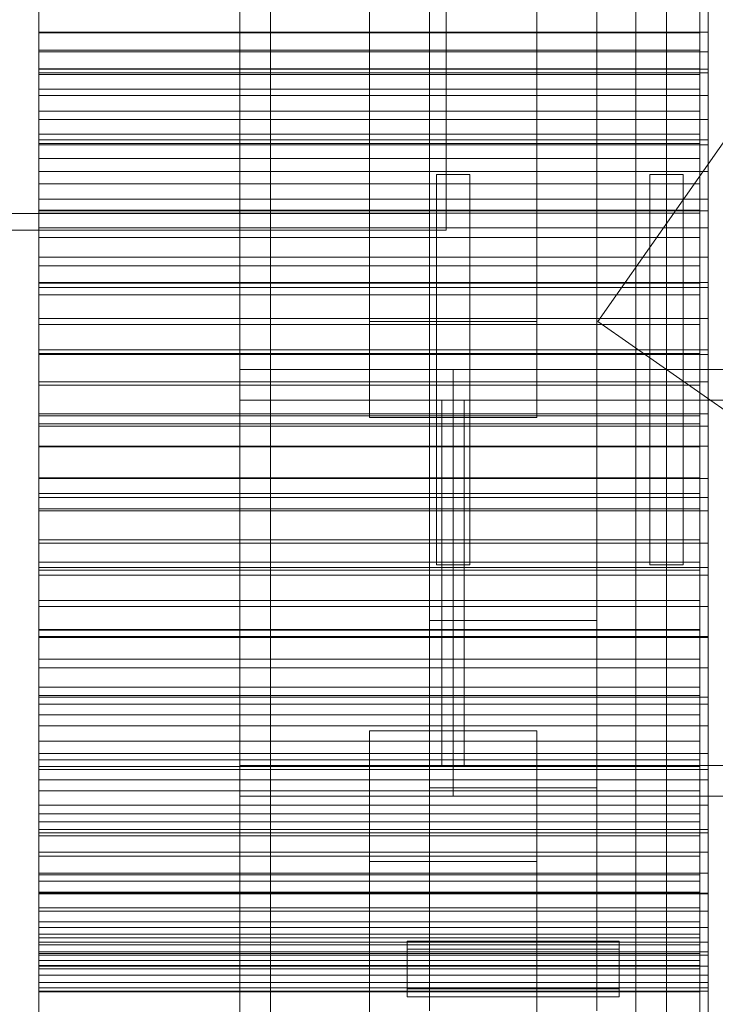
# Model space of a CAD drawing. Header units: millimetres. Extents: x -2233 to 61924, y -68080 to 6847.
# Tile 18 of 256: x -1977 to -1728, y -34578 to -34225. Entities that reach past the tile are written whole.
import ezdxf

# ---------------------------------------------------------------- set-up
doc = ezdxf.new("R2010")
doc.units = ezdxf.units.MM
for name, color, linetype, lineweight in [('COTAS_P', 1, 'Continuous', 0), ('frontal_briquetadora', 7, 'Continuous', 0), ('frontal_dosificador', 7, 'Continuous', 0), ('frontal_tolva', 7, 'Continuous', 0)]:
    doc.layers.add(name, color=color, linetype=linetype, lineweight=lineweight)
doc.dimstyles.new('R19_100', dxfattribs={"dimtxt": 250, "dimasz": 150, "dimexe": 150, "dimexo": 80, "dimgap": 100, "dimtad": 1, "dimtih": 1, "dimtoh": 1, "dimdsep": 46, "dimcen": 0.09, "dimadec": 0, "dimazin": 0, "dimtfac": 1, "dimtdec": 4, "dimtofl": 0, "dimtmove": 0, "dimatfit": 3, "dimfxl": 1, "dimtolj": 1, "dimtzin": 0, "dimarcsym": 0})

# ---------------------------------------------------------------- blocks, each defined once
blk = doc.blocks.new('DIM_R27_48')
at = {"layer": 'COTAS_P'}
for p, q in [((-1750, -34600), (-1600, -34555)), ((2600, -34600), (2450, -34555)), ((-1750, -35500), (-1750, -34600)), ((-1750, -34600), (2600, -34600)), ((-1750, -34600), (-1600, -34645)), ((2600, -34600), (2450, -34645)), ((2600, -35500), (2600, -34600))]:
    blk.add_line(p, q, dxfattribs=at)
blk.add_text('4350 P', height=250, dxfattribs=at).set_placement((425, -34500))

msp = doc.modelspace()

# ---------------------------------------------------------------- linework, layer by layer
at = {"layer": 'frontal_briquetadora'}
for p, q in [((-1970, -34217.505), (-1970, -34242.324)), ((-1730, -34217.505), (-1730, -34242.324)), ((-1970, -34219.938), (-1970, -34244.22)), ((-1970, -34228.945), (-1970, -34222.465)), ((-1733, -34219.938), (-1733, -34244.22)), ((-1730, -34228.945), (-1730, -34222.465)), ((-1970, -34229.242), (-1970, -34223.613)), ((-1733, -34229.242), (-1733, -34223.613)), ((-1970, -34236.002), (-1970, -34228.945)), ((-1970, -34228.945), (-1730, -34228.945)), ((-1970, -34235.448), (-1970, -34229.242)), ((-1970, -34229.242), (-1733, -34229.242)), ((-1733, -34235.448), (-1733, -34229.242)), ((-1730, -34236.002), (-1730, -34228.945)), ((-1970, -34242.208), (-1970, -34235.448)), ((-1970, -34235.448), (-1733, -34235.448)), ((-1970, -34243.612), (-1970, -34236.002)), ((-1970, -34236.002), (-1730, -34236.002)), ((-1733, -34242.208), (-1733, -34235.448)), ((-1730, -34243.612), (-1730, -34236.002)), ((-1970, -34249.498), (-1970, -34242.208)), ((-1970, -34242.208), (-1733, -34242.208)), ((-1970, -34242.324), (-1970, -34267.568)), ((-1970, -34242.324), (-1730, -34242.324)), ((-1970, -34251.745), (-1970, -34243.612)), ((-1970, -34243.612), (-1730, -34243.612)), ((-1733, -34249.498), (-1733, -34242.208)), ((-1730, -34242.324), (-1730, -34267.568)), ((-1730, -34251.745), (-1730, -34243.612)), ((-1970, -34244.22), (-1970, -34268.918)), ((-1970, -34244.22), (-1733, -34244.22)), ((-1733, -34244.22), (-1733, -34268.918)), ((-1970, -34257.288), (-1970, -34249.498)), ((-1970, -34249.498), (-1733, -34249.498)), ((-1733, -34257.288), (-1733, -34249.498)), ((-1970, -34260.371), (-1970, -34251.745)), ((-1970, -34251.745), (-1730, -34251.745)), ((-1730, -34260.371), (-1730, -34251.745)), ((-1970, -34265.551), (-1970, -34257.288)), ((-1970, -34257.288), (-1733, -34257.288)), ((-1733, -34265.551), (-1733, -34257.288)), ((-1970, -34269.458), (-1970, -34260.371)), ((-1970, -34260.371), (-1730, -34260.371)), ((-1730, -34269.458), (-1730, -34260.371)), ((-1970, -34274.256), (-1970, -34265.551)), ((-1970, -34265.551), (-1733, -34265.551)), ((-1970, -34267.568), (-1970, -34293.116)), ((-1970, -34267.568), (-1730, -34267.568)), ((-1733, -34274.256), (-1733, -34265.551)), ((-1730, -34267.568), (-1730, -34293.116)), ((-1970, -34268.918), (-1970, -34293.913)), ((-1970, -34268.918), (-1733, -34268.918)), ((-1970, -34278.972), (-1970, -34269.458)), ((-1970, -34269.458), (-1730, -34269.458)), ((-1733, -34268.918), (-1733, -34293.913)), ((-1730, -34278.972), (-1730, -34269.458)), ((-1970, -34283.369), (-1970, -34274.256)), ((-1970, -34274.256), (-1733, -34274.256)), ((-1733, -34283.369), (-1733, -34274.256)), ((-1970, -34288.877), (-1970, -34278.972)), ((-1970, -34278.972), (-1730, -34278.972)), ((-1730, -34288.877), (-1730, -34278.972)), ((-1970, -34292.857), (-1970, -34283.369)), ((-1970, -34283.369), (-1733, -34283.369)), ((-1733, -34292.857), (-1733, -34283.369)), ((-1970, -34299.136), (-1970, -34288.877)), ((-1970, -34288.877), (-1730, -34288.877)), ((-1730, -34299.136), (-1730, -34288.877)), ((-1970, -34302.683), (-1970, -34292.857)), ((-1970, -34292.857), (-1733, -34292.857)), ((-1970, -34293.116), (-1970, -34318.842)), ((-1970, -34293.116), (-1730, -34293.116)), ((-1733, -34302.683), (-1733, -34292.857)), ((-1730, -34293.116), (-1730, -34318.842)), ((-1970, -34293.913), (-1970, -34319.084)), ((-1970, -34293.913), (-1733, -34293.913)), ((-1733, -34293.913), (-1733, -34319.084)), ((-1970, -34309.71), (-1970, -34299.136)), ((-1970, -34299.136), (-1730, -34299.136)), ((-1730, -34309.71), (-1730, -34299.136)), ((-1970, -34312.813), (-1970, -34302.683)), ((-1970, -34302.683), (-1733, -34302.683)), ((-1733, -34312.813), (-1733, -34302.683)), ((-1970, -34320.56), (-1970, -34309.71)), ((-1970, -34309.71), (-1730, -34309.71)), ((-1730, -34320.56), (-1730, -34309.71)), ((-1970, -34323.206), (-1970, -34312.813)), ((-1970, -34312.813), (-1733, -34312.813)), ((-1733, -34323.206), (-1733, -34312.813)), ((-1970, -34318.842), (-1970, -34344.623)), ((-1970, -34318.842), (-1730, -34318.842)), ((-1970, -34319.084), (-1970, -34344.307)), ((-1970, -34319.084), (-1733, -34319.084)), ((-1970, -34331.646), (-1970, -34320.56)), ((-1970, -34320.56), (-1730, -34320.56)), ((-1733, -34319.084), (-1733, -34344.307)), ((-1730, -34318.842), (-1730, -34344.623)), ((-1730, -34331.646), (-1730, -34320.56)), ((-1970, -34333.825), (-1970, -34323.206)), ((-1970, -34323.206), (-1733, -34323.206)), ((-1733, -34333.825), (-1733, -34323.206)), ((-1970, -34342.926), (-1970, -34331.646)), ((-1970, -34331.646), (-1730, -34331.646)), ((-1730, -34342.926), (-1730, -34331.646)), ((-1970, -34344.63), (-1970, -34333.825)), ((-1970, -34333.825), (-1733, -34333.825)), ((-1733, -34344.63), (-1733, -34333.825)), ((-1970, -34354.357), (-1970, -34342.926)), ((-1970, -34342.926), (-1730, -34342.926)), ((-1970, -34344.307), (-1970, -34369.461)), ((-1970, -34344.307), (-1733, -34344.307)), ((-1970, -34344.623), (-1970, -34370.333)), ((-1970, -34344.623), (-1730, -34344.623)), ((-1970, -34355.58), (-1970, -34344.63)), ((-1970, -34344.63), (-1733, -34344.63)), ((-1733, -34344.307), (-1733, -34369.461)), ((-1733, -34355.58), (-1733, -34344.63)), ((-1730, -34354.357), (-1730, -34342.926)), ((-1730, -34344.623), (-1730, -34370.333)), ((-1970, -34365.897), (-1970, -34354.357)), ((-1970, -34354.357), (-1730, -34354.357)), ((-1970, -34366.634), (-1970, -34355.58)), ((-1970, -34355.58), (-1733, -34355.58)), ((-1733, -34366.634), (-1733, -34355.58)), ((-1730, -34365.897), (-1730, -34354.357)), ((-1970, -34377.502), (-1970, -34365.897)), ((-1970, -34365.897), (-1730, -34365.897)), ((-1970, -34377.75), (-1970, -34366.634)), ((-1970, -34366.634), (-1733, -34366.634)), ((-1733, -34377.75), (-1733, -34366.634)), ((-1730, -34377.502), (-1730, -34365.897)), ((-1970, -34369.461), (-1970, -34394.423)), ((-1970, -34369.461), (-1733, -34369.461)), ((-1970, -34370.333), (-1970, -34395.847)), ((-1970, -34370.333), (-1730, -34370.333)), ((-1733, -34369.461), (-1733, -34394.423)), ((-1730, -34370.333), (-1730, -34395.847)), ((-1970, -34389.13), (-1970, -34377.502)), ((-1970, -34377.502), (-1730, -34377.502)), ((-1970, -34388.888), (-1970, -34377.75)), ((-1970, -34377.75), (-1733, -34377.75)), ((-1733, -34388.888), (-1733, -34377.75)), ((-1730, -34389.13), (-1730, -34377.502)), ((-1970, -34400.006), (-1970, -34388.888)), ((-1970, -34388.888), (-1733, -34388.888)), ((-1970, -34400.736), (-1970, -34389.13)), ((-1970, -34389.13), (-1730, -34389.13)), ((-1733, -34400.006), (-1733, -34388.888)), ((-1730, -34400.736), (-1730, -34389.13)), ((-1970, -34394.423), (-1970, -34419.073)), ((-1970, -34394.423), (-1733, -34394.423)), ((-1733, -34394.423), (-1733, -34419.073)), ((-1970, -34395.847), (-1970, -34421.041)), ((-1970, -34395.847), (-1730, -34395.847)), ((-1730, -34395.847), (-1730, -34421.041)), ((-1970, -34411.061), (-1970, -34400.006)), ((-1970, -34400.006), (-1733, -34400.006)), ((-1970, -34412.277), (-1970, -34400.736)), ((-1970, -34400.736), (-1730, -34400.736)), ((-1733, -34411.061), (-1733, -34400.006)), ((-1730, -34412.277), (-1730, -34400.736)), ((-1970, -34422.013), (-1970, -34411.061)), ((-1970, -34411.061), (-1733, -34411.061)), ((-1970, -34423.71), (-1970, -34412.277)), ((-1970, -34412.277), (-1730, -34412.277)), ((-1733, -34422.013), (-1733, -34411.061)), ((-1730, -34423.71), (-1730, -34412.277)), ((-1970, -34419.073), (-1970, -34443.29)), ((-1970, -34419.073), (-1733, -34419.073)), ((-1733, -34419.073), (-1733, -34443.29)), ((-1970, -34421.041), (-1970, -34445.793)), ((-1970, -34421.041), (-1730, -34421.041)), ((-1970, -34432.82), (-1970, -34422.013)), ((-1970, -34422.013), (-1733, -34422.013)), ((-1970, -34434.992), (-1970, -34423.71)), ((-1970, -34423.71), (-1730, -34423.71)), ((-1733, -34432.82), (-1733, -34422.013)), ((-1730, -34421.041), (-1730, -34445.793)), ((-1730, -34434.992), (-1730, -34423.71)), ((-1970, -34443.442), (-1970, -34432.82)), ((-1970, -34432.82), (-1733, -34432.82)), ((-1733, -34443.442), (-1733, -34432.82)), ((-1970, -34446.081), (-1970, -34434.992)), ((-1970, -34434.992), (-1730, -34434.992)), ((-1730, -34446.081), (-1730, -34434.992)), ((-1970, -34443.29), (-1970, -34466.957)), ((-1970, -34443.29), (-1733, -34443.29)), ((-1970, -34453.839), (-1970, -34443.442)), ((-1970, -34443.442), (-1733, -34443.442)), ((-1733, -34443.29), (-1733, -34466.957)), ((-1733, -34453.839), (-1733, -34443.442)), ((-1970, -34445.793), (-1970, -34469.983)), ((-1970, -34445.793), (-1730, -34445.793)), ((-1970, -34456.935), (-1970, -34446.081)), ((-1970, -34446.081), (-1730, -34446.081)), ((-1730, -34445.793), (-1730, -34469.983)), ((-1730, -34456.935), (-1730, -34446.081)), ((-1970, -34463.972), (-1970, -34453.839)), ((-1970, -34453.839), (-1733, -34453.839)), ((-1733, -34463.972), (-1733, -34453.839)), ((-1970, -34467.513), (-1970, -34456.935)), ((-1970, -34456.935), (-1730, -34456.935)), ((-1730, -34467.513), (-1730, -34456.935)), ((-1970, -34473.803), (-1970, -34463.972)), ((-1970, -34463.972), (-1733, -34463.972)), ((-1733, -34473.803), (-1733, -34463.972)), ((-1970, -34466.957), (-1970, -34489.959)), ((-1970, -34466.957), (-1733, -34466.957)), ((-1970, -34477.777), (-1970, -34467.513)), ((-1970, -34467.513), (-1730, -34467.513)), ((-1733, -34466.957), (-1733, -34489.959)), ((-1730, -34477.777), (-1730, -34467.513)), ((-1970, -34469.983), (-1970, -34493.494)), ((-1970, -34469.983), (-1730, -34469.983)), ((-1730, -34469.983), (-1730, -34493.494)), ((-1970, -34483.296), (-1970, -34473.803)), ((-1970, -34473.803), (-1733, -34473.803)), ((-1733, -34483.296), (-1733, -34473.803)), ((-1970, -34487.687), (-1970, -34477.777)), ((-1970, -34477.777), (-1730, -34477.777)), ((-1730, -34487.687), (-1730, -34477.777)), ((-1970, -34492.415), (-1970, -34483.296)), ((-1970, -34483.296), (-1733, -34483.296)), ((-1733, -34492.415), (-1733, -34483.296)), ((-1970, -34497.207), (-1970, -34487.687)), ((-1970, -34487.687), (-1730, -34487.687)), ((-1970, -34489.959), (-1970, -34512.184)), ((-1970, -34489.959), (-1733, -34489.959)), ((-1733, -34489.959), (-1733, -34512.184)), ((-1730, -34497.207), (-1730, -34487.687)), ((-1970, -34501.126), (-1970, -34492.415)), ((-1970, -34492.415), (-1733, -34492.415)), ((-1970, -34493.494), (-1970, -34516.21)), ((-1970, -34493.494), (-1730, -34493.494)), ((-1733, -34501.126), (-1733, -34492.415)), ((-1730, -34493.494), (-1730, -34516.21)), ((-1970, -34506.3), (-1970, -34497.207)), ((-1970, -34497.207), (-1730, -34497.207)), ((-1730, -34506.3), (-1730, -34497.207)), ((-1970, -34509.395), (-1970, -34501.126)), ((-1970, -34501.126), (-1733, -34501.126)), ((-1733, -34509.395), (-1733, -34501.126)), ((-1970, -34514.934), (-1970, -34506.3)), ((-1970, -34506.3), (-1730, -34506.3)), ((-1730, -34514.934), (-1730, -34506.3)), ((-1970, -34517.193), (-1970, -34509.395)), ((-1970, -34509.395), (-1733, -34509.395)), ((-1970, -34512.184), (-1970, -34533.525)), ((-1970, -34512.184), (-1733, -34512.184)), ((-1733, -34517.193), (-1733, -34509.395)), ((-1733, -34512.184), (-1733, -34533.525)), ((-1970, -34523.074), (-1970, -34514.934)), ((-1970, -34514.934), (-1730, -34514.934)), ((-1730, -34523.074), (-1730, -34514.934)), ((-1970, -34516.21), (-1970, -34538.023)), ((-1970, -34516.21), (-1730, -34516.21)), ((-1970, -34524.49), (-1970, -34517.193)), ((-1970, -34517.193), (-1733, -34517.193)), ((-1733, -34524.49), (-1733, -34517.193)), ((-1730, -34516.21), (-1730, -34538.023)), ((-1970, -34530.691), (-1970, -34523.074)), ((-1970, -34523.074), (-1730, -34523.074)), ((-1970, -34531.258), (-1970, -34524.49)), ((-1970, -34524.49), (-1733, -34524.49)), ((-1733, -34531.258), (-1733, -34524.49)), ((-1730, -34530.691), (-1730, -34523.074)), ((-1970, -34537.757), (-1970, -34530.691)), ((-1970, -34530.691), (-1730, -34530.691)), ((-1970, -34537.473), (-1970, -34531.258)), ((-1970, -34531.258), (-1733, -34531.258)), ((-1733, -34537.473), (-1733, -34531.258)), ((-1730, -34537.757), (-1730, -34530.691)), ((-1970, -34533.525), (-1970, -34553.878)), ((-1970, -34533.525), (-1733, -34533.525)), ((-1733, -34533.525), (-1733, -34553.878)), ((-1970, -34543.11), (-1970, -34537.473)), ((-1970, -34537.473), (-1733, -34537.473)), ((-1970, -34544.245), (-1970, -34537.757)), ((-1970, -34537.757), (-1730, -34537.757)), ((-1970, -34538.023), (-1970, -34558.825)), ((-1970, -34538.023), (-1730, -34538.023)), ((-1733, -34543.11), (-1733, -34537.473)), ((-1730, -34544.245), (-1730, -34537.757)), ((-1730, -34538.023), (-1730, -34558.825)), ((-1970, -34548.149), (-1970, -34543.11)), ((-1970, -34543.11), (-1733, -34543.11)), ((-1733, -34548.149), (-1733, -34543.11)), ((-1970, -34550.13), (-1970, -34544.245)), ((-1970, -34544.245), (-1730, -34544.245)), ((-1730, -34550.13), (-1730, -34544.245)), ((-1970, -34552.572), (-1970, -34548.149)), ((-1970, -34548.149), (-1733, -34548.149)), ((-1970, -34555.391), (-1970, -34550.13)), ((-1970, -34550.13), (-1730, -34550.13)), ((-1733, -34552.572), (-1733, -34548.149)), ((-1730, -34555.391), (-1730, -34550.13)), ((-1970, -34556.361), (-1970, -34552.572)), ((-1970, -34552.572), (-1733, -34552.572)), ((-1970, -34553.878), (-1970, -34573.144)), ((-1970, -34553.878), (-1733, -34553.878)), ((-1733, -34556.361), (-1733, -34552.572)), ((-1733, -34553.878), (-1733, -34573.144)), ((-1970, -34560.008), (-1970, -34555.391)), ((-1970, -34555.391), (-1730, -34555.391)), ((-1970, -34559.502), (-1970, -34556.361)), ((-1970, -34556.361), (-1733, -34556.361)), ((-1733, -34559.502), (-1733, -34556.361)), ((-1730, -34560.008), (-1730, -34555.391)), ((-1970, -34558.825), (-1970, -34578.517)), ((-1970, -34558.825), (-1730, -34558.825)), ((-1970, -34561.983), (-1970, -34559.502)), ((-1970, -34559.502), (-1733, -34559.502)), ((-1970, -34563.963), (-1970, -34560.008)), ((-1970, -34560.008), (-1730, -34560.008)), ((-1733, -34561.983), (-1733, -34559.502)), ((-1730, -34558.825), (-1730, -34578.517)), ((-1730, -34563.963), (-1730, -34560.008)), ((-1970, -34563.796), (-1970, -34561.983)), ((-1970, -34561.983), (-1733, -34561.983)), ((-1970, -34564.933), (-1970, -34563.796)), ((-1970, -34563.796), (-1733, -34563.796)), ((-1970, -34567.242), (-1970, -34563.963)), ((-1970, -34563.963), (-1730, -34563.963)), ((-1970, -34691.071), (-1970, -34564.933)), ((-1970, -34564.933), (-1733, -34564.933)), ((-1733, -34563.796), (-1733, -34561.983)), ((-1733, -34564.933), (-1733, -34563.796)), ((-1733, -34691.071), (-1733, -34564.933)), ((-1730, -34567.242), (-1730, -34563.963)), ((-1970, -34569.833), (-1970, -34567.242)), ((-1970, -34567.242), (-1730, -34567.242)), ((-1730, -34569.833), (-1730, -34567.242)), ((-1970, -34571.725), (-1970, -34569.833)), ((-1970, -34569.833), (-1730, -34569.833)), ((-1970, -34572.912), (-1970, -34571.725)), ((-1970, -34571.725), (-1730, -34571.725)), ((-1730, -34571.725), (-1730, -34569.833)), ((-1730, -34572.912), (-1730, -34571.725)), ((-1970, -34699.05), (-1970, -34572.912)), ((-1970, -34572.912), (-1730, -34572.912)), ((-1970, -34573.144), (-1970, -34591.229)), ((-1970, -34573.144), (-1733, -34573.144)), ((-1733, -34573.144), (-1733, -34591.229)), ((-1730, -34699.05), (-1730, -34572.912))]:
    msp.add_line(p, q, dxfattribs=at)
at = {"layer": 'frontal_dosificador'}
for p, q in [((-1830, -34580), (-1830, -32040)), ((-1770, -34580), (-1770, -32040)), ((-1830, -34300), (-1830, -33980)), ((-1824, -34300), (-1824, -33980)), ((-1830, -34294), (-2040, -34294)), ((-1830, -34300), (-1830, -34294)), ((-1830, -34300), (-2040, -34300)), ((-1824, -34300), (-1830, -34300)), ((-1770, -34440), (-1830, -34440)), ((-1830, -34500), (-1830, -34440)), ((-1770, -34500), (-1770, -34440)), ((-1770, -34500), (-1830, -34500)), ((-1838, -34557.929), (-1838, -34555)), ((-1762, -34555), (-1838, -34555)), ((-1838, -34565), (-1838, -34557.929)), ((-1762, -34557.929), (-1838, -34557.929)), ((-1762, -34557.929), (-1762, -34555)), ((-1762, -34565), (-1762, -34557.929)), ((-1838, -34565), (-1838, -34572.071)), ((-1838, -34565), (-1762, -34565)), ((-1762, -34572.071), (-1762, -34565)), ((-1838, -34572.071), (-1838, -34575)), ((-1762, -34572.071), (-1838, -34572.071)), ((-1762, -34572.071), (-1762, -34575)), ((-1762, -34575), (-1838, -34575))]:
    msp.add_line(p, q, dxfattribs=at)
at = {"layer": 'frontal_tolva'}
for p, q in [((-1898, -35980), (-1898, -32700)), ((-1887, -35980), (-1887, -32700)), ((-1756, -35980), (-1756, -32700)), ((-1745, -35980), (-1745, -32700)), ((-1851.5, -34332.806), (-1851.5, -32835.806)), ((-1791.5, -32835.806), (-1791.5, -34332.806)), ((-1769.584, -34332.806), (-722.584, -32835.806)), ((-1851.5, -32870.194), (-1851.5, -34367.194)), ((-1791.5, -34367.194), (-1791.5, -32870.194)), ((-1827.5, -34280), (-1815.5, -34280)), ((-1827.5, -34420), (-1827.5, -34280)), ((-1815.5, -34420), (-1815.5, -34280)), ((-1751, -34280), (-1739, -34280)), ((-1751, -34420), (-1751, -34280)), ((-1739, -34420), (-1739, -34280)), ((-1791.5, -34332.806), (-1851.5, -34332.806)), ((-1851.5, -34332.806), (-1851.5, -34367.194)), ((-1791.5, -34367.194), (-1791.5, -34332.806)), ((-1769.584, -34332.806), (-1720.416, -34367.194)), ((-1898, -34350), (-1745, -34350)), ((-1898, -34361), (-1898, -34350)), ((-1821.5, -34350), (1821.5, -34350)), ((-1821.5, -34350), (-1821.5, -34361)), ((-1745, -34361), (-1745, -34350)), ((-1898, -34361), (-1745, -34361)), ((-1825.5, -34361), (-1817.5, -34361)), ((-1825.5, -34492), (-1825.5, -34361)), ((-1821.5, -34361), (1821.5, -34361)), ((-1821.5, -34361), (-1821.5, -34492)), ((-1817.5, -34492), (-1817.5, -34361)), ((-1851.5, -34367.194), (-1791.5, -34367.194)), ((-1827.5, -34420), (-1815.5, -34420)), ((-1751, -34420), (-1739, -34420)), ((-1851.5, -35316.567), (-1851.5, -34479.567)), ((-1851.5, -34479.567), (-1791.5, -34479.567)), ((-1851.5, -34526.433), (-1851.5, -34479.567)), ((-1791.5, -34479.567), (-1791.5, -35316.567)), ((-1791.5, -34479.567), (-1791.5, -34526.433)), ((-1898, -34492), (-1745, -34492)), ((-1898, -34503), (-1898, -34492)), ((-1825.5, -34492), (-1817.5, -34492)), ((-1821.5, -34492), (1821.5, -34492)), ((-1821.5, -34492), (-1821.5, -34503)), ((-1745, -34503), (-1745, -34492)), ((-1898, -34503), (-1745, -34503)), ((-1821.5, -34503), (1821.5, -34503)), ((-1791.5, -34526.433), (-1851.5, -34526.433)), ((-1851.5, -34526.433), (-1851.5, -35363.433)), ((-1791.5, -35363.433), (-1791.5, -34526.433))]:
    msp.add_line(p, q, dxfattribs=at)

# ---------------------------------------------------------------- dimensions: what is measured, and where the dimension line sits
at = {"layer": 'COTAS_P'}
dim = msp.add_aligned_dim(p1=(-1750, -35500), p2=(2600, -35500), distance=900, text='<> P', dimstyle='R19_100', dxfattribs=at)
dim.commit()
dim.dimension.update_dxf_attribs({"geometry": 'DIM_R27_48', "text_midpoint": (425, -34600)})

doc.saveas('drawing.dxf')
